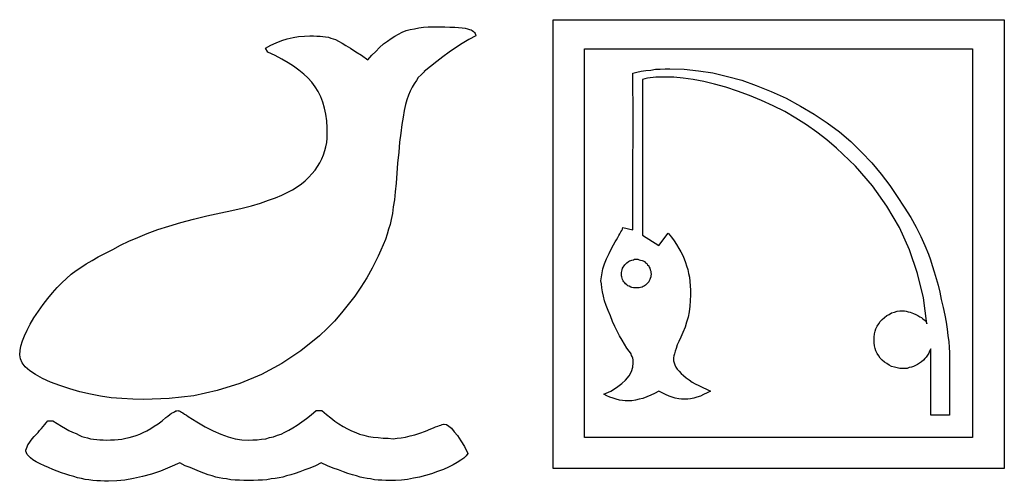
# Model space of a CAD drawing. Extents: x 0.2 to 23.8, y -0.5 to 2.
# Tile 7 of 7: x 18.9 to 23.8, y -0.4 to 1.9. Entities that reach past the tile are written whole.
import ezdxf

# ---------------------------------------------------------------- set-up
doc = ezdxf.new("R2010")
doc.units = 0

msp = doc.modelspace()

# ---------------------------------------------------------------- linework, layer by layer
at = {"color": 0}
for p, q in [((21.53711, -0.298828, 0.5), (21.53711, 1.943359, 0.5)), ((21.53711, 1.943359, 0.5), (23.78906, 1.943359, 0.5)), ((23.78906, 1.943359, 0.5), (23.78906, -0.298828, 0.5)), ((20.74609, 1.861328, 0.5), (20.76367, 1.871094, 0.5)), ((20.76367, 1.871094, 0.5), (20.7832, 1.880859, 0.5)), ((20.7832, 1.880859, 0.5), (20.80273, 1.888672, 0.5)), ((20.80273, 1.888672, 0.5), (20.82227, 1.894531, 0.5)), ((20.82227, 1.894531, 0.5), (20.84375, 1.898438, 0.5)), ((20.84375, 1.898438, 0.5), (20.86523, 1.902344, 0.5)), ((20.86523, 1.902344, 0.5), (20.88867, 1.90625, 0.5)), ((20.88867, 1.90625, 0.5), (20.91211, 1.908203, 0.5)), ((20.91211, 1.908203, 0.5), (20.93555, 1.908203, 0.5)), ((20.93555, 1.908203, 0.5), (20.9668, 1.908203, 0.5)), ((20.9668, 1.908203, 0.5), (20.99609, 1.908203, 0.5)), ((20.99609, 1.908203, 0.5), (21.02148, 1.90625, 0.5)), ((21.02148, 1.90625, 0.5), (21.04492, 1.90625, 0.5)), ((21.04492, 1.90625, 0.5), (21.06445, 1.904297, 0.5)), ((21.06445, 1.904297, 0.5), (21.08203, 1.902344, 0.5)), ((21.08203, 1.902344, 0.5), (21.09766, 1.900391, 0.5)), ((21.09766, 1.900391, 0.5), (21.10938, 1.898438, 0.5)), ((21.10938, 1.898438, 0.5), (21.11914, 1.894531, 0.5)), ((21.11914, 1.894531, 0.5), (21.12695, 1.892578, 0.5)), ((21.12695, 1.892578, 0.5), (21.13281, 1.888672, 0.5)), ((21.13281, 1.888672, 0.5), (21.13867, 1.884766, 0.5)), ((21.13867, 1.884766, 0.5), (21.14453, 1.878906, 0.5)), ((21.14453, 1.878906, 0.5), (21.14648, 1.875, 0.5)), ((21.14648, 1.875, 0.5), (21.14844, 1.869141, 0.5)), ((21.14844, 1.869141, 0.5), (21.15039, 1.863281, 0.5)), ((20.12695, 1.816406, 0.5), (20.1543, 1.828125, 0.5)), ((20.1543, 1.828125, 0.5), (20.18164, 1.839844, 0.5)), ((20.18164, 1.839844, 0.5), (20.20898, 1.847656, 0.5)), ((20.20898, 1.847656, 0.5), (20.23828, 1.853516, 0.5)), ((20.23828, 1.853516, 0.5), (20.26563, 1.859375, 0.5)), ((20.26563, 1.859375, 0.5), (20.29492, 1.861328, 0.5)), ((20.29492, 1.861328, 0.5), (20.32227, 1.863281, 0.5)), ((20.32227, 1.863281, 0.5), (20.33984, 1.863281, 0.5)), ((20.33984, 1.863281, 0.5), (20.35742, 1.861328, 0.5)), ((20.35742, 1.861328, 0.5), (20.37305, 1.861328, 0.5)), ((20.37305, 1.861328, 0.5), (20.38672, 1.859375, 0.5)), ((20.38672, 1.859375, 0.5), (20.40039, 1.857422, 0.5)), ((20.40039, 1.857422, 0.5), (20.41406, 1.855469, 0.5)), ((20.41406, 1.855469, 0.5), (20.42578, 1.851563, 0.5)), ((20.42578, 1.851563, 0.5), (20.4375, 1.847656, 0.5)), ((20.4375, 1.847656, 0.5), (20.44922, 1.84375, 0.5)), ((20.44922, 1.84375, 0.5), (20.46484, 1.835938, 0.5)), ((20.46484, 1.835938, 0.5), (20.48242, 1.826172, 0.5)), ((20.48242, 1.826172, 0.5), (20.50195, 1.814453, 0.5)), ((20.66992, 1.804688, 0.5), (20.68945, 1.822266, 0.5)), ((20.68945, 1.822266, 0.5), (20.70898, 1.835938, 0.5)), ((20.70898, 1.835938, 0.5), (20.72852, 1.849609, 0.5)), ((20.72852, 1.849609, 0.5), (20.74609, 1.861328, 0.5)), ((21.08203, 1.824219, 0.5), (21.04883, 1.802734, 0.5)), ((21.11523, 1.84375, 0.5), (21.08203, 1.824219, 0.5)), ((21.15039, 1.863281, 0.5), (21.11523, 1.84375, 0.5)), ((20.09961, 1.800781, 0.5), (20.12695, 1.816406, 0.5)), ((20.11133, 1.78125, 0.5), (20.09961, 1.800781, 0.5)), ((20.14844, 1.763672, 0.5), (20.11133, 1.78125, 0.5)), ((20.50195, 1.814453, 0.5), (20.52539, 1.800781, 0.5)), ((20.52539, 1.800781, 0.5), (20.55078, 1.783203, 0.5)), ((20.55078, 1.783203, 0.5), (20.58008, 1.765625, 0.5)), ((20.63086, 1.765625, 0.5), (20.65039, 1.785156, 0.5)), ((20.65039, 1.785156, 0.5), (20.66992, 1.804688, 0.5)), ((21.01758, 1.78125, 0.5), (20.98633, 1.757813, 0.5)), ((21.04883, 1.802734, 0.5), (21.01758, 1.78125, 0.5)), ((21.69336, -0.144531, 0.5), (21.69336, 1.796875, 0.5)), ((21.69336, 1.796875, 0.5), (23.63086, 1.796875, 0.5)), ((23.63086, 1.796875, 0.5), (23.63086, -0.144531, 0.5)), ((20.18164, 1.746094, 0.5), (20.14844, 1.763672, 0.5)), ((20.21289, 1.728516, 0.5), (20.18164, 1.746094, 0.5)), ((20.24023, 1.710938, 0.5), (20.21289, 1.728516, 0.5)), ((20.58008, 1.765625, 0.5), (20.61133, 1.742188, 0.5)), ((20.61133, 1.742188, 0.5), (20.63086, 1.765625, 0.5)), ((20.95508, 1.734375, 0.5), (20.92383, 1.708984, 0.5)), ((20.98633, 1.757813, 0.5), (20.95508, 1.734375, 0.5)), ((20.26758, 1.691406, 0.5), (20.24023, 1.710938, 0.5)), ((20.29102, 1.671875, 0.5), (20.26758, 1.691406, 0.5)), ((20.3125, 1.652344, 0.5), (20.29102, 1.671875, 0.5)), ((20.88867, 1.679688, 0.5), (20.87695, 1.667969, 0.5)), ((20.89063, 1.681641, 0.5), (20.88867, 1.679688, 0.5)), ((20.89063, 1.681641, 0.5), (20.89063, 1.681641, 0.5)), ((20.89063, 1.681641, 0.5), (20.89063, 1.681641, 0.5)), ((20.89258, 1.681641, 0.5), (20.89063, 1.681641, 0.5)), ((20.92383, 1.708984, 0.5), (20.89258, 1.683594, 0.5)), ((20.89258, 1.683594, 0.5), (20.89258, 1.683594, 0.5)), ((20.89258, 1.683594, 0.5), (20.89258, 1.681641, 0.5)), ((21.93359, 1.675781, 0.5), (21.95508, 1.681641, 0.5)), ((21.93359, 1.667969, 0.5), (21.93359, 1.675781, 0.5)), ((21.95508, 1.681641, 0.5), (21.97656, 1.685547, 0.5)), ((21.97656, 1.685547, 0.5), (22, 1.689453, 0.5)), ((22, 1.689453, 0.5), (22.02344, 1.691406, 0.5)), ((22.02344, 1.691406, 0.5), (22.04688, 1.695313, 0.5)), ((22.04688, 1.695313, 0.5), (22.07031, 1.695313, 0.5)), ((22.07031, 1.695313, 0.5), (22.0957, 1.697266, 0.5)), ((22.0957, 1.697266, 0.5), (22.11914, 1.697266, 0.5)), ((22.11914, 1.697266, 0.5), (22.19141, 1.695313, 0.5)), ((22.19141, 1.695313, 0.5), (22.26172, 1.6875, 0.5)), ((22.26172, 1.6875, 0.5), (22.33398, 1.677734, 0.5)), ((22.33398, 1.677734, 0.5), (22.40625, 1.660156, 0.5)), ((20.33203, 1.630859, 0.5), (20.3125, 1.652344, 0.5)), ((20.34766, 1.607422, 0.5), (20.33203, 1.630859, 0.5)), ((20.8418, 1.623047, 0.5), (20.83203, 1.605469, 0.5)), ((20.85352, 1.638672, 0.5), (20.8418, 1.623047, 0.5)), ((20.86328, 1.654297, 0.5), (20.85352, 1.638672, 0.5)), ((20.87695, 1.667969, 0.5), (20.86328, 1.654297, 0.5)), ((21.93359, 1.654297, 0.5), (21.93359, 1.667969, 0.5)), ((21.93359, 1.634766, 0.5), (21.93359, 1.654297, 0.5)), ((21.93359, 1.609375, 0.5), (21.93359, 1.634766, 0.5)), ((21.99414, 1.648438, 0.5), (21.98242, 1.644531, 0.5)), ((21.98242, 1.644531, 0.5), (21.98242, 0.867188, 0.5)), ((22.00781, 1.650391, 0.5), (21.99414, 1.648438, 0.5)), ((22.02148, 1.652344, 0.5), (22.00781, 1.650391, 0.5)), ((22.03516, 1.654297, 0.5), (22.02148, 1.652344, 0.5)), ((22.04883, 1.65625, 0.5), (22.03516, 1.654297, 0.5)), ((22.0625, 1.65625, 0.5), (22.04883, 1.65625, 0.5)), ((22.07813, 1.65625, 0.5), (22.0625, 1.65625, 0.5)), ((22.0918, 1.65625, 0.5), (22.07813, 1.65625, 0.5)), ((22.13867, 1.65625, 0.5), (22.0918, 1.65625, 0.5)), ((22.18555, 1.650391, 0.5), (22.13867, 1.65625, 0.5)), ((22.23633, 1.644531, 0.5), (22.18555, 1.650391, 0.5)), ((22.28906, 1.634766, 0.5), (22.23633, 1.644531, 0.5)), ((22.3418, 1.621094, 0.5), (22.28906, 1.634766, 0.5)), ((22.40625, 1.660156, 0.5), (22.47852, 1.640625, 0.5)), ((22.47852, 1.640625, 0.5), (22.55078, 1.615234, 0.5)), ((20.36328, 1.583984, 0.5), (20.34766, 1.607422, 0.5)), ((20.37695, 1.558594, 0.5), (20.36328, 1.583984, 0.5)), ((20.82227, 1.585938, 0.5), (20.81445, 1.566406, 0.5)), ((20.83203, 1.605469, 0.5), (20.82227, 1.585938, 0.5)), ((21.93359, 1.580078, 0.5), (21.93359, 1.609375, 0.5)), ((21.93555, 1.542969, 0.5), (21.93359, 1.580078, 0.5)), ((22.39844, 1.605469, 0.5), (22.3418, 1.621094, 0.5)), ((22.45703, 1.585938, 0.5), (22.39844, 1.605469, 0.5)), ((22.51758, 1.564453, 0.5), (22.45703, 1.585938, 0.5)), ((22.55078, 1.615234, 0.5), (22.625, 1.583984, 0.5)), ((22.625, 1.583984, 0.5), (22.69922, 1.550781, 0.5)), ((20.38672, 1.53125, 0.5), (20.37695, 1.558594, 0.5)), ((20.39453, 1.501953, 0.5), (20.38672, 1.53125, 0.5)), ((20.80664, 1.542969, 0.5), (20.79883, 1.519531, 0.5)), ((20.81445, 1.566406, 0.5), (20.80664, 1.542969, 0.5)), ((21.93555, 1.5, 0.5), (21.93555, 1.542969, 0.5)), ((22.57617, 1.539063, 0.5), (22.51758, 1.564453, 0.5)), ((22.63477, 1.513672, 0.5), (22.57617, 1.539063, 0.5)), ((22.69922, 1.550781, 0.5), (22.77148, 1.511719, 0.5)), ((20.40234, 1.470703, 0.5), (20.39453, 1.501953, 0.5)), ((20.79297, 1.490234, 0.5), (20.78711, 1.457031, 0.5)), ((20.79883, 1.519531, 0.5), (20.79297, 1.490234, 0.5)), ((21.93555, 1.453125, 0.5), (21.93555, 1.5, 0.5)), ((22.69336, 1.484375, 0.5), (22.63477, 1.513672, 0.5)), ((22.74805, 1.451172, 0.5), (22.69336, 1.484375, 0.5)), ((22.77148, 1.511719, 0.5), (22.83984, 1.470703, 0.5)), ((20.40625, 1.4375, 0.5), (20.40234, 1.470703, 0.5)), ((20.4082, 1.402344, 0.5), (20.40625, 1.4375, 0.5)), ((20.78711, 1.457031, 0.5), (20.78125, 1.419922, 0.5)), ((21.93555, 1.392578, 0.5), (21.93555, 1.453125, 0.5)), ((22.80078, 1.417969, 0.5), (22.74805, 1.451172, 0.5)), ((22.83984, 1.470703, 0.5), (22.9043, 1.427734, 0.5)), ((22.9043, 1.427734, 0.5), (22.9668, 1.382813, 0.5)), ((20.4082, 1.398438, 0.5), (20.4082, 1.402344, 0.5)), ((20.4082, 1.394531, 0.5), (20.4082, 1.398438, 0.5)), ((20.4082, 1.390625, 0.5), (20.4082, 1.394531, 0.5)), ((20.4082, 1.388672, 0.5), (20.4082, 1.390625, 0.5)), ((20.4082, 1.384766, 0.5), (20.4082, 1.388672, 0.5)), ((20.4082, 1.380859, 0.5), (20.4082, 1.384766, 0.5)), ((20.4082, 1.378906, 0.5), (20.4082, 1.380859, 0.5)), ((20.4082, 1.375, 0.5), (20.4082, 1.378906, 0.5)), ((20.77539, 1.376953, 0.5), (20.76953, 1.332031, 0.5)), ((20.78125, 1.419922, 0.5), (20.77539, 1.376953, 0.5)), ((21.93555, 1.330078, 0.5), (21.93555, 1.392578, 0.5)), ((22.85352, 1.380859, 0.5), (22.80078, 1.417969, 0.5)), ((22.90234, 1.34375, 0.5), (22.85352, 1.380859, 0.5)), ((22.9668, 1.382813, 0.5), (23.02344, 1.333984, 0.5)), ((20.40234, 1.308594, 0.5), (20.40625, 1.330078, 0.5)), ((20.40625, 1.330078, 0.5), (20.4082, 1.351563, 0.5)), ((20.4082, 1.351563, 0.5), (20.4082, 1.375, 0.5)), ((20.76953, 1.332031, 0.5), (20.76563, 1.28125, 0.5)), ((21.93359, 1.265625, 0.5), (21.93555, 1.330078, 0.5)), ((22.95117, 1.300781, 0.5), (22.90234, 1.34375, 0.5)), ((23.02344, 1.333984, 0.5), (23.07617, 1.28125, 0.5)), ((20.39063, 1.267578, 0.5), (20.39648, 1.289063, 0.5)), ((20.39648, 1.289063, 0.5), (20.40234, 1.308594, 0.5)), ((20.76563, 1.28125, 0.5), (20.75977, 1.226563, 0.5)), ((23.04688, 1.210938, 0.5), (22.95117, 1.300781, 0.5)), ((23.07617, 1.28125, 0.5), (23.12695, 1.228516, 0.5)), ((20.37109, 1.228516, 0.5), (20.38086, 1.248047, 0.5)), ((20.38086, 1.248047, 0.5), (20.39063, 1.267578, 0.5)), ((21.93359, 1.197266, 0.5), (21.93359, 1.265625, 0.5)), ((20.33203, 1.173828, 0.5), (20.34766, 1.191406, 0.5)), ((20.34766, 1.191406, 0.5), (20.35938, 1.208984, 0.5)), ((20.35938, 1.208984, 0.5), (20.37109, 1.228516, 0.5)), ((20.75977, 1.226563, 0.5), (20.75586, 1.175781, 0.5)), ((21.93359, 1.125, 0.5), (21.93359, 1.197266, 0.5)), ((23.13086, 1.113281, 0.5), (23.04688, 1.210938, 0.5)), ((23.12695, 1.228516, 0.5), (23.17383, 1.171875, 0.5)), ((20.2793, 1.123047, 0.5), (20.29883, 1.138672, 0.5)), ((20.29883, 1.138672, 0.5), (20.31641, 1.15625, 0.5)), ((20.31641, 1.15625, 0.5), (20.33203, 1.173828, 0.5)), ((20.75586, 1.175781, 0.5), (20.75195, 1.126953, 0.5)), ((23.17383, 1.171875, 0.5), (23.2168, 1.115234, 0.5)), ((20.20898, 1.080078, 0.5), (20.23438, 1.09375, 0.5)), ((20.23438, 1.09375, 0.5), (20.25781, 1.107422, 0.5)), ((20.25781, 1.107422, 0.5), (20.2793, 1.123047, 0.5)), ((20.74805, 1.083984, 0.5), (20.74414, 1.042969, 0.5)), ((20.75195, 1.126953, 0.5), (20.74805, 1.083984, 0.5)), ((21.93359, 1.050781, 0.5), (21.93359, 1.125, 0.5)), ((23.20313, 1.011719, 0.5), (23.13086, 1.113281, 0.5)), ((23.2168, 1.115234, 0.5), (23.25391, 1.060547, 0.5)), ((20.07617, 1.027344, 0.5), (20.11523, 1.041016, 0.5)), ((20.11523, 1.041016, 0.5), (20.15039, 1.052734, 0.5)), ((20.15039, 1.052734, 0.5), (20.18164, 1.066406, 0.5)), ((20.18164, 1.066406, 0.5), (20.20898, 1.080078, 0.5)), ((20.74414, 1.042969, 0.5), (20.73828, 1.007813, 0.5)), ((21.93359, 0.972656, 0.5), (21.93359, 1.050781, 0.5)), ((23.25391, 1.060547, 0.5), (23.28906, 1.005859, 0.5)), ((19.87695, 0.978516, 0.5), (19.93164, 0.990234, 0.5)), ((19.93164, 0.990234, 0.5), (19.98438, 1.001953, 0.5)), ((19.98438, 1.001953, 0.5), (20.03125, 1.013672, 0.5)), ((20.03125, 1.013672, 0.5), (20.07617, 1.027344, 0.5)), ((20.73828, 1.007813, 0.5), (20.73438, 0.974609, 0.5)), ((23.26563, 0.904297, 0.5), (23.20313, 1.011719, 0.5)), ((23.28906, 1.005859, 0.5), (23.32227, 0.955078, 0.5)), ((19.67773, 0.929688, 0.5), (19.74023, 0.947266, 0.5)), ((19.74023, 0.947266, 0.5), (19.80664, 0.962891, 0.5)), ((19.80664, 0.962891, 0.5), (19.87695, 0.978516, 0.5)), ((20.72852, 0.945313, 0.5), (20.72266, 0.919922, 0.5)), ((20.73438, 0.974609, 0.5), (20.72852, 0.945313, 0.5)), ((21.93359, 0.892578, 0.5), (21.93359, 0.972656, 0.5)), ((23.32227, 0.955078, 0.5), (23.34961, 0.90625, 0.5)), ((19.50977, 0.875, 0.5), (19.5625, 0.894531, 0.5)), ((19.5625, 0.894531, 0.5), (19.61719, 0.912109, 0.5)), ((19.61719, 0.912109, 0.5), (19.67773, 0.929688, 0.5)), ((20.71484, 0.896484, 0.5), (20.70703, 0.871094, 0.5)), ((20.72266, 0.919922, 0.5), (20.71484, 0.896484, 0.5)), ((21.875, 0.882813, 0.5), (21.87891, 0.890625, 0.5)), ((21.87891, 0.890625, 0.5), (21.88281, 0.896484, 0.5)), ((21.88281, 0.896484, 0.5), (21.88477, 0.904297, 0.5)), ((21.88477, 0.904297, 0.5), (21.93359, 0.892578, 0.5)), ((23.31641, 0.792969, 0.5), (23.26563, 0.904297, 0.5)), ((23.34961, 0.90625, 0.5), (23.37305, 0.859375, 0.5)), ((19.37695, 0.816406, 0.5), (19.41797, 0.835938, 0.5)), ((19.41797, 0.835938, 0.5), (19.46289, 0.855469, 0.5)), ((19.46289, 0.855469, 0.5), (19.50977, 0.875, 0.5)), ((20.69922, 0.845703, 0.5), (20.6875, 0.818359, 0.5)), ((20.70703, 0.871094, 0.5), (20.69922, 0.845703, 0.5)), ((21.8457, 0.833984, 0.5), (21.85352, 0.84375, 0.5)), ((21.85352, 0.84375, 0.5), (21.85938, 0.855469, 0.5)), ((21.85938, 0.855469, 0.5), (21.86523, 0.865234, 0.5)), ((21.86523, 0.865234, 0.5), (21.86914, 0.873047, 0.5)), ((21.86914, 0.873047, 0.5), (21.875, 0.882813, 0.5)), ((21.98242, 0.867188, 0.5), (22.06445, 0.814453, 0.5)), ((22.06445, 0.814453, 0.5), (22.11133, 0.876953, 0.5)), ((22.11133, 0.876953, 0.5), (22.12695, 0.857422, 0.5)), ((22.12695, 0.857422, 0.5), (22.14063, 0.837891, 0.5)), ((22.14063, 0.837891, 0.5), (22.15234, 0.820313, 0.5)), ((23.37305, 0.859375, 0.5), (23.39258, 0.814453, 0.5)), ((19.30078, 0.777344, 0.5), (19.33789, 0.794922, 0.5)), ((19.33789, 0.794922, 0.5), (19.37695, 0.816406, 0.5)), ((20.67578, 0.791016, 0.5), (20.66211, 0.761719, 0.5)), ((20.6875, 0.818359, 0.5), (20.67578, 0.791016, 0.5)), ((21.81641, 0.775391, 0.5), (21.83008, 0.802734, 0.5)), ((21.83008, 0.802734, 0.5), (21.8457, 0.833984, 0.5)), ((22.15234, 0.820313, 0.5), (22.16406, 0.800781, 0.5)), ((22.16406, 0.800781, 0.5), (22.17383, 0.783203, 0.5)), ((23.35547, 0.675781, 0.5), (23.31641, 0.792969, 0.5)), ((23.39258, 0.814453, 0.5), (23.41016, 0.771484, 0.5)), ((19.20508, 0.722656, 0.5), (19.23438, 0.740234, 0.5)), ((19.23438, 0.740234, 0.5), (19.26563, 0.757813, 0.5)), ((19.26563, 0.757813, 0.5), (19.30078, 0.777344, 0.5)), ((20.66211, 0.761719, 0.5), (20.64844, 0.732422, 0.5)), ((21.79297, 0.722656, 0.5), (21.80273, 0.748047, 0.5)), ((21.80273, 0.748047, 0.5), (21.81641, 0.775391, 0.5)), ((21.91211, 0.734375, 0.5), (21.91797, 0.738281, 0.5)), ((21.91797, 0.738281, 0.5), (21.92383, 0.740234, 0.5)), ((21.92383, 0.740234, 0.5), (21.92969, 0.742188, 0.5)), ((21.92969, 0.742188, 0.5), (21.9375, 0.744141, 0.5)), ((21.9375, 0.744141, 0.5), (21.94336, 0.746094, 0.5)), ((21.94336, 0.746094, 0.5), (21.95117, 0.746094, 0.5)), ((21.95117, 0.746094, 0.5), (21.95898, 0.746094, 0.5)), ((21.95898, 0.746094, 0.5), (21.9668, 0.744141, 0.5)), ((21.9668, 0.744141, 0.5), (21.97266, 0.742188, 0.5)), ((21.97266, 0.742188, 0.5), (21.98047, 0.740234, 0.5)), ((21.98047, 0.740234, 0.5), (21.98633, 0.738281, 0.5)), ((21.98633, 0.738281, 0.5), (21.99219, 0.734375, 0.5)), ((22.17383, 0.783203, 0.5), (22.18359, 0.765625, 0.5)), ((22.18359, 0.765625, 0.5), (22.19141, 0.748047, 0.5)), ((22.19141, 0.748047, 0.5), (22.19727, 0.730469, 0.5)), ((23.41016, 0.771484, 0.5), (23.41992, 0.744141, 0.5)), ((23.41992, 0.744141, 0.5), (23.42969, 0.714844, 0.5)), ((19.13086, 0.671875, 0.5), (19.1543, 0.689453, 0.5)), ((19.1543, 0.689453, 0.5), (19.17773, 0.705078, 0.5)), ((19.17773, 0.705078, 0.5), (19.20508, 0.722656, 0.5)), ((20.63281, 0.701172, 0.5), (20.60547, 0.654297, 0.5)), ((20.64844, 0.732422, 0.5), (20.63281, 0.701172, 0.5)), ((21.78125, 0.677734, 0.5), (21.78516, 0.699219, 0.5)), ((21.78516, 0.699219, 0.5), (21.79297, 0.722656, 0.5)), ((21.87891, 0.6875, 0.5), (21.88086, 0.693359, 0.5)), ((21.88086, 0.693359, 0.5), (21.88281, 0.701172, 0.5)), ((21.88281, 0.701172, 0.5), (21.88672, 0.707031, 0.5)), ((21.88672, 0.707031, 0.5), (21.89063, 0.712891, 0.5)), ((21.89063, 0.712891, 0.5), (21.89453, 0.71875, 0.5)), ((21.89453, 0.71875, 0.5), (21.90039, 0.724609, 0.5)), ((21.90039, 0.724609, 0.5), (21.9043, 0.728516, 0.5)), ((21.9043, 0.728516, 0.5), (21.91211, 0.734375, 0.5)), ((21.99219, 0.734375, 0.5), (21.99805, 0.728516, 0.5)), ((21.99805, 0.728516, 0.5), (22.00391, 0.724609, 0.5)), ((22.00391, 0.724609, 0.5), (22.00781, 0.71875, 0.5)), ((22.00781, 0.71875, 0.5), (22.01367, 0.712891, 0.5)), ((22.01367, 0.712891, 0.5), (22.01563, 0.707031, 0.5)), ((22.01563, 0.707031, 0.5), (22.01953, 0.701172, 0.5)), ((22.01953, 0.701172, 0.5), (22.02148, 0.693359, 0.5)), ((22.02148, 0.693359, 0.5), (22.02344, 0.6875, 0.5)), ((22.19727, 0.730469, 0.5), (22.20313, 0.712891, 0.5)), ((22.20313, 0.712891, 0.5), (22.20898, 0.695313, 0.5)), ((22.20898, 0.695313, 0.5), (22.21289, 0.675781, 0.5)), ((23.42969, 0.714844, 0.5), (23.43945, 0.683594, 0.5)), ((19.08398, 0.628906, 0.5), (19.10742, 0.650391, 0.5)), ((19.10742, 0.650391, 0.5), (19.13086, 0.671875, 0.5)), ((20.60547, 0.654297, 0.5), (20.57617, 0.607422, 0.5)), ((21.77539, 0.638672, 0.5), (21.77734, 0.658203, 0.5)), ((21.77734, 0.658203, 0.5), (21.78125, 0.677734, 0.5)), ((21.87695, 0.679688, 0.5), (21.87891, 0.6875, 0.5)), ((21.87695, 0.671875, 0.5), (21.87695, 0.679688, 0.5)), ((21.87695, 0.664063, 0.5), (21.87695, 0.671875, 0.5)), ((21.87891, 0.658203, 0.5), (21.87695, 0.664063, 0.5)), ((21.88086, 0.652344, 0.5), (21.87891, 0.658203, 0.5)), ((21.88281, 0.644531, 0.5), (21.88086, 0.652344, 0.5)), ((21.88672, 0.638672, 0.5), (21.88281, 0.644531, 0.5)), ((22.01953, 0.644531, 0.5), (22.01563, 0.638672, 0.5)), ((22.02148, 0.650391, 0.5), (22.01953, 0.644531, 0.5)), ((22.02344, 0.658203, 0.5), (22.02148, 0.650391, 0.5)), ((22.02344, 0.6875, 0.5), (22.02344, 0.679688, 0.5)), ((22.02344, 0.679688, 0.5), (22.02539, 0.671875, 0.5)), ((22.02539, 0.671875, 0.5), (22.02344, 0.664063, 0.5)), ((22.02344, 0.664063, 0.5), (22.02344, 0.658203, 0.5)), ((22.21289, 0.675781, 0.5), (22.2168, 0.65625, 0.5)), ((22.2168, 0.65625, 0.5), (22.21875, 0.634766, 0.5)), ((23.38477, 0.552734, 0.5), (23.35547, 0.675781, 0.5)), ((23.43945, 0.683594, 0.5), (23.44922, 0.650391, 0.5)), ((23.44922, 0.650391, 0.5), (23.45898, 0.617188, 0.5)), ((19.03711, 0.578125, 0.5), (19.06055, 0.605469, 0.5)), ((19.06055, 0.605469, 0.5), (19.08398, 0.628906, 0.5)), ((20.57617, 0.607422, 0.5), (20.54688, 0.5625, 0.5)), ((21.77734, 0.623047, 0.5), (21.77539, 0.638672, 0.5)), ((21.7793, 0.603516, 0.5), (21.77734, 0.623047, 0.5)), ((21.7832, 0.583984, 0.5), (21.7793, 0.603516, 0.5)), ((21.88867, 0.632813, 0.5), (21.88672, 0.638672, 0.5)), ((21.89453, 0.628906, 0.5), (21.88867, 0.632813, 0.5)), ((21.89844, 0.623047, 0.5), (21.89453, 0.628906, 0.5)), ((21.9043, 0.619141, 0.5), (21.89844, 0.623047, 0.5)), ((21.91016, 0.613281, 0.5), (21.9043, 0.619141, 0.5)), ((21.91602, 0.611328, 0.5), (21.91016, 0.613281, 0.5)), ((21.92383, 0.607422, 0.5), (21.91602, 0.611328, 0.5)), ((21.92969, 0.605469, 0.5), (21.92383, 0.607422, 0.5)), ((21.9375, 0.603516, 0.5), (21.92969, 0.605469, 0.5)), ((21.94336, 0.603516, 0.5), (21.9375, 0.603516, 0.5)), ((21.95117, 0.603516, 0.5), (21.94336, 0.603516, 0.5)), ((21.95898, 0.603516, 0.5), (21.95117, 0.603516, 0.5)), ((21.9668, 0.603516, 0.5), (21.95898, 0.603516, 0.5)), ((21.97266, 0.605469, 0.5), (21.9668, 0.603516, 0.5)), ((21.98047, 0.607422, 0.5), (21.97266, 0.605469, 0.5)), ((21.98633, 0.609375, 0.5), (21.98047, 0.607422, 0.5)), ((21.99219, 0.613281, 0.5), (21.98633, 0.609375, 0.5)), ((21.99805, 0.617188, 0.5), (21.99219, 0.613281, 0.5)), ((22.00391, 0.623047, 0.5), (21.99805, 0.617188, 0.5)), ((22.00781, 0.626953, 0.5), (22.00391, 0.623047, 0.5)), ((22.01367, 0.632813, 0.5), (22.00781, 0.626953, 0.5)), ((22.01563, 0.638672, 0.5), (22.01367, 0.632813, 0.5)), ((22.21875, 0.634766, 0.5), (22.2207, 0.613281, 0.5)), ((22.2207, 0.613281, 0.5), (22.22266, 0.591797, 0.5)), ((22.22266, 0.591797, 0.5), (22.22266, 0.568359, 0.5)), ((23.45898, 0.617188, 0.5), (23.4668, 0.582031, 0.5)), ((18.99023, 0.519531, 0.5), (19.01367, 0.550781, 0.5)), ((19.01367, 0.550781, 0.5), (19.03711, 0.578125, 0.5)), ((20.54688, 0.5625, 0.5), (20.51367, 0.519531, 0.5)), ((21.78711, 0.5625, 0.5), (21.7832, 0.583984, 0.5)), ((21.79297, 0.539063, 0.5), (21.78711, 0.5625, 0.5)), ((22.22266, 0.568359, 0.5), (22.2207, 0.539063, 0.5)), ((23.40234, 0.423828, 0.5), (23.38477, 0.552734, 0.5)), ((23.4668, 0.582031, 0.5), (23.47461, 0.544922, 0.5)), ((23.47461, 0.544922, 0.5), (23.48438, 0.505859, 0.5)), ((18.9668, 0.486328, 0.5), (18.99023, 0.519531, 0.5)), ((20.51367, 0.519531, 0.5), (20.48047, 0.478516, 0.5)), ((21.80078, 0.515625, 0.5), (21.79297, 0.539063, 0.5)), ((21.81055, 0.490234, 0.5), (21.80078, 0.515625, 0.5)), ((22.21875, 0.511719, 0.5), (22.21484, 0.484375, 0.5)), ((22.2207, 0.539063, 0.5), (22.21875, 0.511719, 0.5)), ((23.48438, 0.505859, 0.5), (23.49219, 0.466797, 0.5)), ((18.92578, 0.421875, 0.5), (18.94336, 0.453125, 0.5)), ((18.94336, 0.453125, 0.5), (18.9668, 0.486328, 0.5)), ((20.48047, 0.478516, 0.5), (20.44531, 0.4375, 0.5)), ((21.82227, 0.462891, 0.5), (21.81055, 0.490234, 0.5)), ((21.83203, 0.435547, 0.5), (21.82227, 0.462891, 0.5)), ((22.21094, 0.457031, 0.5), (22.20313, 0.431641, 0.5)), ((22.21484, 0.484375, 0.5), (22.21094, 0.457031, 0.5)), ((23.16992, 0.435547, 0.5), (23.17969, 0.445313, 0.5)), ((23.17969, 0.445313, 0.5), (23.19141, 0.455078, 0.5)), ((23.19141, 0.455078, 0.5), (23.20313, 0.464844, 0.5)), ((23.20313, 0.464844, 0.5), (23.21484, 0.470703, 0.5)), ((23.21484, 0.470703, 0.5), (23.22656, 0.478516, 0.5)), ((23.22656, 0.478516, 0.5), (23.24023, 0.482422, 0.5)), ((23.24023, 0.482422, 0.5), (23.25391, 0.486328, 0.5)), ((23.25391, 0.486328, 0.5), (23.26758, 0.488281, 0.5)), ((23.26758, 0.488281, 0.5), (23.28125, 0.488281, 0.5)), ((23.28125, 0.488281, 0.5), (23.29102, 0.488281, 0.5)), ((23.29102, 0.488281, 0.5), (23.29883, 0.486328, 0.5)), ((23.29883, 0.486328, 0.5), (23.30859, 0.484375, 0.5)), ((23.30859, 0.484375, 0.5), (23.31836, 0.482422, 0.5)), ((23.31836, 0.482422, 0.5), (23.32813, 0.478516, 0.5)), ((23.32813, 0.478516, 0.5), (23.33594, 0.474609, 0.5)), ((23.33594, 0.474609, 0.5), (23.34766, 0.470703, 0.5)), ((23.34766, 0.470703, 0.5), (23.35742, 0.464844, 0.5)), ((23.35742, 0.464844, 0.5), (23.36719, 0.458984, 0.5)), ((23.36719, 0.458984, 0.5), (23.375, 0.455078, 0.5)), ((23.375, 0.455078, 0.5), (23.38281, 0.449219, 0.5)), ((23.38281, 0.449219, 0.5), (23.38867, 0.443359, 0.5)), ((23.38867, 0.443359, 0.5), (23.39453, 0.439453, 0.5)), ((23.49219, 0.466797, 0.5), (23.49805, 0.431641, 0.5)), ((18.91016, 0.392578, 0.5), (18.92578, 0.421875, 0.5)), ((20.4082, 0.400391, 0.5), (20.36914, 0.363281, 0.5)), ((20.44531, 0.4375, 0.5), (20.4082, 0.400391, 0.5)), ((21.84375, 0.410156, 0.5), (21.83203, 0.435547, 0.5)), ((21.85547, 0.386719, 0.5), (21.84375, 0.410156, 0.5)), ((22.19531, 0.40625, 0.5), (22.18359, 0.380859, 0.5)), ((22.20313, 0.431641, 0.5), (22.19531, 0.40625, 0.5)), ((23.14453, 0.386719, 0.5), (23.14844, 0.398438, 0.5)), ((23.14844, 0.398438, 0.5), (23.1543, 0.412109, 0.5)), ((23.1543, 0.412109, 0.5), (23.16211, 0.423828, 0.5)), ((23.16211, 0.423828, 0.5), (23.16992, 0.435547, 0.5)), ((23.39453, 0.439453, 0.5), (23.39844, 0.433594, 0.5)), ((23.39844, 0.433594, 0.5), (23.40039, 0.429688, 0.5)), ((23.40039, 0.429688, 0.5), (23.40234, 0.423828, 0.5)), ((23.49805, 0.431641, 0.5), (23.50391, 0.396484, 0.5)), ((23.50391, 0.396484, 0.5), (23.50781, 0.365234, 0.5)), ((18.88672, 0.337891, 0.5), (18.89648, 0.363281, 0.5)), ((18.89648, 0.363281, 0.5), (18.91016, 0.392578, 0.5)), ((20.36914, 0.363281, 0.5), (20.27734, 0.289063, 0.5)), ((21.86719, 0.363281, 0.5), (21.85547, 0.386719, 0.5)), ((21.88086, 0.341797, 0.5), (21.86719, 0.363281, 0.5)), ((22.17383, 0.357422, 0.5), (22.16406, 0.335938, 0.5)), ((22.18359, 0.380859, 0.5), (22.17383, 0.357422, 0.5)), ((23.13867, 0.357422, 0.5), (23.14063, 0.373047, 0.5)), ((23.13867, 0.34375, 0.5), (23.13867, 0.357422, 0.5)), ((23.14063, 0.373047, 0.5), (23.14453, 0.386719, 0.5)), ((23.50781, 0.365234, 0.5), (23.51172, 0.333984, 0.5)), ((18.875, 0.291016, 0.5), (18.87891, 0.3125, 0.5)), ((18.87891, 0.3125, 0.5), (18.88672, 0.337891, 0.5)), ((21.89258, 0.322266, 0.5), (21.88086, 0.341797, 0.5)), ((21.9043, 0.302734, 0.5), (21.89258, 0.322266, 0.5)), ((21.91602, 0.287109, 0.5), (21.9043, 0.302734, 0.5)), ((22.15039, 0.300781, 0.5), (22.14648, 0.287109, 0.5)), ((22.15625, 0.318359, 0.5), (22.15039, 0.300781, 0.5)), ((22.16406, 0.335938, 0.5), (22.15625, 0.318359, 0.5)), ((23.13867, 0.328125, 0.5), (23.13867, 0.34375, 0.5)), ((23.14063, 0.314453, 0.5), (23.13867, 0.328125, 0.5)), ((23.14453, 0.300781, 0.5), (23.14063, 0.314453, 0.5)), ((23.14844, 0.289063, 0.5), (23.14453, 0.300781, 0.5)), ((23.42188, 0.298828, 0.5), (23.41602, 0.287109, 0.5)), ((23.42188, -0.033203, 0.5), (23.42188, 0.298828, 0.5)), ((23.51172, 0.333984, 0.5), (23.51367, 0.306641, 0.5)), ((23.51367, 0.306641, 0.5), (23.51563, 0.279297, 0.5)), ((18.87305, 0.269531, 0.5), (18.875, 0.291016, 0.5)), ((18.87695, 0.248047, 0.5), (18.87305, 0.269531, 0.5)), ((18.88477, 0.228516, 0.5), (18.87695, 0.248047, 0.5)), ((20.27734, 0.289063, 0.5), (20.18164, 0.224609, 0.5)), ((21.92188, 0.279297, 0.5), (21.91602, 0.287109, 0.5)), ((21.92578, 0.273438, 0.5), (21.92188, 0.279297, 0.5)), ((21.92773, 0.265625, 0.5), (21.92578, 0.273438, 0.5)), ((21.93164, 0.259766, 0.5), (21.92773, 0.265625, 0.5)), ((21.93359, 0.251953, 0.5), (21.93164, 0.259766, 0.5)), ((21.93555, 0.244141, 0.5), (21.93359, 0.251953, 0.5)), ((22.13867, 0.263672, 0.5), (22.13672, 0.253906, 0.5)), ((22.13672, 0.253906, 0.5), (22.13672, 0.248047, 0.5)), ((22.13672, 0.248047, 0.5), (22.13672, 0.238281, 0.5)), ((22.14258, 0.273438, 0.5), (22.13867, 0.263672, 0.5)), ((22.14648, 0.287109, 0.5), (22.14258, 0.273438, 0.5)), ((23.1543, 0.275391, 0.5), (23.14844, 0.289063, 0.5)), ((23.16211, 0.263672, 0.5), (23.1543, 0.275391, 0.5)), ((23.16992, 0.251953, 0.5), (23.16211, 0.263672, 0.5)), ((23.17969, 0.242188, 0.5), (23.16992, 0.251953, 0.5)), ((23.39258, 0.25, 0.5), (23.38477, 0.242188, 0.5)), ((23.39844, 0.257813, 0.5), (23.39258, 0.25, 0.5)), ((23.40625, 0.267578, 0.5), (23.39844, 0.257813, 0.5)), ((23.41211, 0.277344, 0.5), (23.40625, 0.267578, 0.5)), ((23.41602, 0.287109, 0.5), (23.41211, 0.277344, 0.5)), ((23.51563, 0.279297, 0.5), (23.51563, 0.255859, 0.5)), ((23.51563, 0.255859, 0.5), (23.51563, -0.033203, 0.5)), ((18.90039, 0.208984, 0.5), (18.88477, 0.228516, 0.5)), ((18.92383, 0.189453, 0.5), (18.90039, 0.208984, 0.5)), ((20.18164, 0.224609, 0.5), (20.08008, 0.169922, 0.5)), ((21.92773, 0.185547, 0.5), (21.93359, 0.207031, 0.5)), ((21.93359, 0.207031, 0.5), (21.93555, 0.228516, 0.5)), ((21.93555, 0.236328, 0.5), (21.93555, 0.244141, 0.5)), ((21.93555, 0.228516, 0.5), (21.93555, 0.236328, 0.5)), ((22.13672, 0.238281, 0.5), (22.14063, 0.228516, 0.5)), ((22.14063, 0.228516, 0.5), (22.14453, 0.21875, 0.5)), ((22.14453, 0.21875, 0.5), (22.14844, 0.207031, 0.5)), ((22.14844, 0.207031, 0.5), (22.15625, 0.197266, 0.5)), ((22.15625, 0.197266, 0.5), (22.16602, 0.1875, 0.5)), ((23.19141, 0.232422, 0.5), (23.17969, 0.242188, 0.5)), ((23.20313, 0.224609, 0.5), (23.19141, 0.232422, 0.5)), ((23.21484, 0.216797, 0.5), (23.20313, 0.224609, 0.5)), ((23.22656, 0.210938, 0.5), (23.21484, 0.216797, 0.5)), ((23.24023, 0.207031, 0.5), (23.22656, 0.210938, 0.5)), ((23.25391, 0.203125, 0.5), (23.24023, 0.207031, 0.5)), ((23.26758, 0.201172, 0.5), (23.25391, 0.203125, 0.5)), ((23.28125, 0.201172, 0.5), (23.26758, 0.201172, 0.5)), ((23.29297, 0.201172, 0.5), (23.28125, 0.201172, 0.5)), ((23.30469, 0.201172, 0.5), (23.29297, 0.201172, 0.5)), ((23.31445, 0.205078, 0.5), (23.30469, 0.201172, 0.5)), ((23.32617, 0.207031, 0.5), (23.31445, 0.205078, 0.5)), ((23.33594, 0.210938, 0.5), (23.32617, 0.207031, 0.5)), ((23.3457, 0.214844, 0.5), (23.33594, 0.210938, 0.5)), ((23.35547, 0.220703, 0.5), (23.3457, 0.214844, 0.5)), ((23.36523, 0.226563, 0.5), (23.35547, 0.220703, 0.5)), ((23.375, 0.234375, 0.5), (23.36523, 0.226563, 0.5)), ((23.38477, 0.242188, 0.5), (23.375, 0.234375, 0.5)), ((18.95117, 0.169922, 0.5), (18.92383, 0.189453, 0.5)), ((18.98633, 0.150391, 0.5), (18.95117, 0.169922, 0.5)), ((19.02734, 0.132813, 0.5), (18.98633, 0.150391, 0.5)), ((20.08008, 0.169922, 0.5), (19.97266, 0.125, 0.5)), ((21.89844, 0.142578, 0.5), (21.91602, 0.164063, 0.5)), ((21.91602, 0.164063, 0.5), (21.92773, 0.185547, 0.5)), ((22.16602, 0.1875, 0.5), (22.17578, 0.175781, 0.5)), ((22.17578, 0.175781, 0.5), (22.1875, 0.166016, 0.5)), ((22.1875, 0.166016, 0.5), (22.20117, 0.154297, 0.5)), ((22.20117, 0.154297, 0.5), (22.21484, 0.144531, 0.5)), ((19.07422, 0.115234, 0.5), (19.02734, 0.132813, 0.5)), ((19.12305, 0.099609, 0.5), (19.07422, 0.115234, 0.5)), ((19.17383, 0.083984, 0.5), (19.12305, 0.099609, 0.5)), ((19.97266, 0.125, 0.5), (19.85938, 0.089844, 0.5)), ((21.82422, 0.087891, 0.5), (21.85352, 0.105469, 0.5)), ((21.85352, 0.105469, 0.5), (21.87891, 0.125, 0.5)), ((21.87891, 0.125, 0.5), (21.89844, 0.142578, 0.5)), ((22.21484, 0.144531, 0.5), (22.23047, 0.132813, 0.5)), ((22.23047, 0.132813, 0.5), (22.24609, 0.123047, 0.5)), ((22.24609, 0.123047, 0.5), (22.26367, 0.115234, 0.5)), ((22.26367, 0.115234, 0.5), (22.2832, 0.105469, 0.5)), ((22.2832, 0.105469, 0.5), (22.30273, 0.097656, 0.5)), ((19.22656, 0.072266, 0.5), (19.17383, 0.083984, 0.5)), ((19.27734, 0.0625, 0.5), (19.22656, 0.072266, 0.5)), ((19.33008, 0.054688, 0.5), (19.27734, 0.0625, 0.5)), ((19.38281, 0.050781, 0.5), (19.33008, 0.054688, 0.5)), ((19.4375, 0.046875, 0.5), (19.38281, 0.050781, 0.5)), ((19.61914, 0.050781, 0.5), (19.49219, 0.044922, 0.5)), ((19.74219, 0.064453, 0.5), (19.61914, 0.050781, 0.5)), ((19.85938, 0.089844, 0.5), (19.74219, 0.064453, 0.5)), ((21.78906, 0.072266, 0.5), (21.82422, 0.087891, 0.5)), ((21.80469, 0.064453, 0.5), (21.78906, 0.072266, 0.5)), ((21.82031, 0.056641, 0.5), (21.80469, 0.064453, 0.5)), ((21.83594, 0.052734, 0.5), (21.82031, 0.056641, 0.5)), ((21.85156, 0.046875, 0.5), (21.83594, 0.052734, 0.5)), ((21.98438, 0.050781, 0.5), (21.9668, 0.046875, 0.5)), ((22.00391, 0.058594, 0.5), (21.98438, 0.050781, 0.5)), ((22.02344, 0.066406, 0.5), (22.00391, 0.058594, 0.5)), ((22.04297, 0.076172, 0.5), (22.02344, 0.066406, 0.5)), ((22.06445, 0.087891, 0.5), (22.04297, 0.076172, 0.5)), ((22.08008, 0.078125, 0.5), (22.06445, 0.087891, 0.5)), ((22.09766, 0.070313, 0.5), (22.08008, 0.078125, 0.5)), ((22.11523, 0.0625, 0.5), (22.09766, 0.070313, 0.5)), ((22.13086, 0.056641, 0.5), (22.11523, 0.0625, 0.5)), ((22.14648, 0.052734, 0.5), (22.13086, 0.056641, 0.5)), ((22.16406, 0.048828, 0.5), (22.14648, 0.052734, 0.5)), ((22.23828, 0.052734, 0.5), (22.22266, 0.048828, 0.5)), ((22.25391, 0.056641, 0.5), (22.23828, 0.052734, 0.5)), ((22.27148, 0.0625, 0.5), (22.25391, 0.056641, 0.5)), ((22.28711, 0.070313, 0.5), (22.27148, 0.0625, 0.5)), ((22.30469, 0.078125, 0.5), (22.28711, 0.070313, 0.5)), ((22.30273, 0.097656, 0.5), (22.32227, 0.087891, 0.5)), ((22.32227, 0.087891, 0.5), (22.30469, 0.078125, 0.5)), ((19.49219, 0.044922, 0.5), (19.4375, 0.046875, 0.5)), ((21.86719, 0.042969, 0.5), (21.85156, 0.046875, 0.5)), ((21.88281, 0.041016, 0.5), (21.86719, 0.042969, 0.5)), ((21.89648, 0.039063, 0.5), (21.88281, 0.041016, 0.5)), ((21.91211, 0.039063, 0.5), (21.89648, 0.039063, 0.5)), ((21.92969, 0.039063, 0.5), (21.91211, 0.039063, 0.5)), ((21.94727, 0.042969, 0.5), (21.92969, 0.039063, 0.5)), ((21.9668, 0.046875, 0.5), (21.94727, 0.042969, 0.5)), ((22.17773, 0.046875, 0.5), (22.16406, 0.048828, 0.5)), ((22.19336, 0.046875, 0.5), (22.17773, 0.046875, 0.5)), ((22.20898, 0.046875, 0.5), (22.19336, 0.046875, 0.5)), ((22.22266, 0.048828, 0.5), (22.20898, 0.046875, 0.5)), ((19.58398, -0.060547, 0.5), (19.60352, -0.044922, 0.5)), ((19.60352, -0.044922, 0.5), (19.61328, -0.037109, 0.5)), ((19.61328, -0.037109, 0.5), (19.62305, -0.029297, 0.5)), ((19.62305, -0.029297, 0.5), (19.63086, -0.023438, 0.5)), ((19.63086, -0.023438, 0.5), (19.63867, -0.019531, 0.5)), ((19.63867, -0.019531, 0.5), (19.64648, -0.015625, 0.5)), ((19.64648, -0.015625, 0.5), (19.65234, -0.011719, 0.5)), ((19.65234, -0.011719, 0.5), (19.6582, -0.011719, 0.5)), ((19.6582, -0.011719, 0.5), (19.66211, -0.009766, 0.5)), ((19.66211, -0.009766, 0.5), (19.66602, -0.011719, 0.5)), ((19.66602, -0.011719, 0.5), (19.66992, -0.011719, 0.5)), ((19.66992, -0.011719, 0.5), (19.67578, -0.013672, 0.5)), ((19.67578, -0.013672, 0.5), (19.68164, -0.017578, 0.5)), ((19.68164, -0.017578, 0.5), (19.6875, -0.021484, 0.5)), ((19.6875, -0.021484, 0.5), (19.69531, -0.027344, 0.5)), ((19.69531, -0.027344, 0.5), (19.70508, -0.033203, 0.5)), ((19.70508, -0.033203, 0.5), (19.71484, -0.039063, 0.5)), ((19.71484, -0.039063, 0.5), (19.75781, -0.066406, 0.5)), ((20.28125, -0.066406, 0.5), (20.30469, -0.048828, 0.5)), ((20.30469, -0.048828, 0.5), (20.32813, -0.03125, 0.5)), ((20.32813, -0.03125, 0.5), (20.35352, -0.009766, 0.5)), ((20.35352, -0.009766, 0.5), (20.38086, -0.009766, 0.5)), ((20.38086, -0.009766, 0.5), (20.4043, -0.029297, 0.5)), ((20.4043, -0.029297, 0.5), (20.42578, -0.046875, 0.5)), ((20.42578, -0.046875, 0.5), (20.44727, -0.0625, 0.5)), ((23.51563, -0.033203, 0.5), (23.42188, -0.033203, 0.5)), ((18.98242, -0.099609, 0.5), (18.99023, -0.089844, 0.5)), ((18.99023, -0.089844, 0.5), (18.99805, -0.080078, 0.5)), ((18.99805, -0.080078, 0.5), (19.00586, -0.070313, 0.5)), ((19.00586, -0.070313, 0.5), (19.01367, -0.060547, 0.5)), ((19.01367, -0.060547, 0.5), (19.03906, -0.060547, 0.5)), ((19.03906, -0.060547, 0.5), (19.06055, -0.074219, 0.5)), ((19.06055, -0.074219, 0.5), (19.08203, -0.087891, 0.5)), ((19.08203, -0.087891, 0.5), (19.10156, -0.099609, 0.5)), ((19.52734, -0.099609, 0.5), (19.54492, -0.087891, 0.5)), ((19.54492, -0.087891, 0.5), (19.56445, -0.076172, 0.5)), ((19.56445, -0.076172, 0.5), (19.58398, -0.060547, 0.5)), ((19.75781, -0.066406, 0.5), (19.79883, -0.091797, 0.5)), ((19.79883, -0.091797, 0.5), (19.83984, -0.111328, 0.5)), ((20.2168, -0.107422, 0.5), (20.23633, -0.095703, 0.5)), ((20.23633, -0.095703, 0.5), (20.25781, -0.082031, 0.5)), ((20.25781, -0.082031, 0.5), (20.28125, -0.066406, 0.5)), ((20.44727, -0.0625, 0.5), (20.4668, -0.076172, 0.5)), ((20.4668, -0.076172, 0.5), (20.48828, -0.089844, 0.5)), ((20.48828, -0.089844, 0.5), (20.50977, -0.101563, 0.5)), ((20.92578, -0.101563, 0.5), (20.93945, -0.095703, 0.5)), ((20.93945, -0.095703, 0.5), (20.94922, -0.091797, 0.5)), ((20.94922, -0.091797, 0.5), (20.96094, -0.087891, 0.5)), ((20.96094, -0.087891, 0.5), (20.96875, -0.083984, 0.5)), ((20.96875, -0.083984, 0.5), (20.97656, -0.082031, 0.5)), ((20.97656, -0.082031, 0.5), (20.98242, -0.080078, 0.5)), ((20.98242, -0.080078, 0.5), (20.98828, -0.078125, 0.5)), ((20.98828, -0.078125, 0.5), (20.99219, -0.078125, 0.5)), ((20.99219, -0.078125, 0.5), (21.00391, -0.080078, 0.5)), ((21.00391, -0.080078, 0.5), (21.01563, -0.087891, 0.5)), ((21.01563, -0.087891, 0.5), (21.0293, -0.097656, 0.5)), ((21.0293, -0.097656, 0.5), (21.04297, -0.115234, 0.5)), ((18.93555, -0.150391, 0.5), (18.94531, -0.138672, 0.5)), ((18.94531, -0.138672, 0.5), (18.95508, -0.128906, 0.5)), ((18.95508, -0.128906, 0.5), (18.96484, -0.119141, 0.5)), ((18.96484, -0.119141, 0.5), (18.97266, -0.109375, 0.5)), ((18.97266, -0.109375, 0.5), (18.98242, -0.099609, 0.5)), ((19.10156, -0.099609, 0.5), (19.11914, -0.109375, 0.5)), ((19.11914, -0.109375, 0.5), (19.13672, -0.117188, 0.5)), ((19.13672, -0.117188, 0.5), (19.1543, -0.125, 0.5)), ((19.1543, -0.125, 0.5), (19.16992, -0.132813, 0.5)), ((19.16992, -0.132813, 0.5), (19.18359, -0.138672, 0.5)), ((19.18359, -0.138672, 0.5), (19.19727, -0.142578, 0.5)), ((19.19727, -0.142578, 0.5), (19.21094, -0.146484, 0.5)), ((19.21094, -0.146484, 0.5), (19.22656, -0.150391, 0.5)), ((19.40234, -0.148438, 0.5), (19.41992, -0.144531, 0.5)), ((19.41992, -0.144531, 0.5), (19.4375, -0.138672, 0.5)), ((19.4375, -0.138672, 0.5), (19.45508, -0.134766, 0.5)), ((19.45508, -0.134766, 0.5), (19.47266, -0.126953, 0.5)), ((19.47266, -0.126953, 0.5), (19.49023, -0.119141, 0.5)), ((19.49023, -0.119141, 0.5), (19.50781, -0.111328, 0.5)), ((19.50781, -0.111328, 0.5), (19.52734, -0.099609, 0.5)), ((19.83984, -0.111328, 0.5), (19.87695, -0.126953, 0.5)), ((19.87695, -0.126953, 0.5), (19.91406, -0.140625, 0.5)), ((19.91406, -0.140625, 0.5), (19.94922, -0.150391, 0.5)), ((20.10156, -0.150391, 0.5), (20.12109, -0.144531, 0.5)), ((20.12109, -0.144531, 0.5), (20.14063, -0.140625, 0.5)), ((20.14063, -0.140625, 0.5), (20.16016, -0.132813, 0.5)), ((20.16016, -0.132813, 0.5), (20.17773, -0.126953, 0.5)), ((20.17773, -0.126953, 0.5), (20.19727, -0.117188, 0.5)), ((20.19727, -0.117188, 0.5), (20.2168, -0.107422, 0.5)), ((20.50977, -0.101563, 0.5), (20.5293, -0.111328, 0.5)), ((20.5293, -0.111328, 0.5), (20.55078, -0.119141, 0.5)), ((20.55078, -0.119141, 0.5), (20.57031, -0.126953, 0.5)), ((20.57031, -0.126953, 0.5), (20.5918, -0.132813, 0.5)), ((20.5918, -0.132813, 0.5), (20.61523, -0.138672, 0.5)), ((20.61523, -0.138672, 0.5), (20.63867, -0.142578, 0.5)), ((20.63867, -0.142578, 0.5), (20.66211, -0.144531, 0.5)), ((20.66211, -0.144531, 0.5), (20.6875, -0.148438, 0.5)), ((20.75781, -0.148438, 0.5), (20.77734, -0.146484, 0.5)), ((20.77734, -0.146484, 0.5), (20.79883, -0.142578, 0.5)), ((20.79883, -0.142578, 0.5), (20.82227, -0.136719, 0.5)), ((20.82227, -0.136719, 0.5), (20.8457, -0.130859, 0.5)), ((20.8457, -0.130859, 0.5), (20.87109, -0.123047, 0.5)), ((20.87109, -0.123047, 0.5), (20.89844, -0.113281, 0.5)), ((20.89844, -0.113281, 0.5), (20.92578, -0.101563, 0.5)), ((21.04297, -0.115234, 0.5), (21.05859, -0.134766, 0.5)), ((21.05859, -0.134766, 0.5), (21.07617, -0.160156, 0.5)), ((23.63086, -0.144531, 0.5), (21.69336, -0.144531, 0.5)), ((18.90625, -0.199219, 0.5), (18.91016, -0.191406, 0.5)), ((18.91016, -0.191406, 0.5), (18.91406, -0.181641, 0.5)), ((18.91406, -0.181641, 0.5), (18.91992, -0.171875, 0.5)), ((18.91992, -0.171875, 0.5), (18.92773, -0.162109, 0.5)), ((18.92773, -0.162109, 0.5), (18.93555, -0.150391, 0.5)), ((19.22656, -0.150391, 0.5), (19.24219, -0.152344, 0.5)), ((19.24219, -0.152344, 0.5), (19.25781, -0.154297, 0.5)), ((19.25781, -0.154297, 0.5), (19.27344, -0.15625, 0.5)), ((19.27344, -0.15625, 0.5), (19.28906, -0.15625, 0.5)), ((19.28906, -0.15625, 0.5), (19.30469, -0.158203, 0.5)), ((19.30469, -0.158203, 0.5), (19.32617, -0.15625, 0.5)), ((19.32617, -0.15625, 0.5), (19.3457, -0.15625, 0.5)), ((19.3457, -0.15625, 0.5), (19.36523, -0.154297, 0.5)), ((19.36523, -0.154297, 0.5), (19.38281, -0.152344, 0.5)), ((19.38281, -0.152344, 0.5), (19.40234, -0.148438, 0.5)), ((19.94922, -0.150391, 0.5), (19.98242, -0.15625, 0.5)), ((19.98242, -0.15625, 0.5), (20.01367, -0.158203, 0.5)), ((20.01367, -0.158203, 0.5), (20.03711, -0.15625, 0.5)), ((20.03711, -0.15625, 0.5), (20.05859, -0.15625, 0.5)), ((20.05859, -0.15625, 0.5), (20.08008, -0.152344, 0.5)), ((20.08008, -0.152344, 0.5), (20.10156, -0.150391, 0.5)), ((20.6875, -0.148438, 0.5), (20.71289, -0.148438, 0.5)), ((20.71289, -0.148438, 0.5), (20.73828, -0.150391, 0.5)), ((20.73828, -0.150391, 0.5), (20.75781, -0.148438, 0.5)), ((21.07617, -0.160156, 0.5), (21.09375, -0.189453, 0.5)), ((21.09375, -0.189453, 0.5), (21.11133, -0.224609, 0.5)), ((18.9043, -0.207031, 0.5), (18.90625, -0.199219, 0.5)), ((18.9043, -0.212891, 0.5), (18.9043, -0.207031, 0.5)), ((18.90625, -0.220703, 0.5), (18.9043, -0.212891, 0.5)), ((18.91016, -0.228516, 0.5), (18.90625, -0.220703, 0.5)), ((18.91797, -0.238281, 0.5), (18.91016, -0.228516, 0.5)), ((18.92773, -0.246094, 0.5), (18.91797, -0.238281, 0.5)), ((21.10156, -0.236328, 0.5), (21.08984, -0.248047, 0.5)), ((21.11133, -0.224609, 0.5), (21.10156, -0.236328, 0.5)), ((18.93945, -0.255859, 0.5), (18.92773, -0.246094, 0.5)), ((18.95508, -0.265625, 0.5), (18.93945, -0.255859, 0.5)), ((18.97461, -0.275391, 0.5), (18.95508, -0.265625, 0.5)), ((18.99609, -0.285156, 0.5), (18.97461, -0.275391, 0.5)), ((19.01758, -0.294922, 0.5), (18.99609, -0.285156, 0.5)), ((19.03906, -0.304688, 0.5), (19.01758, -0.294922, 0.5)), ((19.62305, -0.292969, 0.5), (19.57617, -0.3125, 0.5)), ((19.67188, -0.271484, 0.5), (19.62305, -0.292969, 0.5)), ((19.69922, -0.285156, 0.5), (19.67188, -0.271484, 0.5)), ((19.72461, -0.294922, 0.5), (19.69922, -0.285156, 0.5)), ((19.74805, -0.304688, 0.5), (19.72461, -0.294922, 0.5)), ((20.34961, -0.285156, 0.5), (20.32227, -0.296875, 0.5)), ((20.37891, -0.271484, 0.5), (20.34961, -0.285156, 0.5)), ((20.41016, -0.285156, 0.5), (20.37891, -0.271484, 0.5)), ((20.4375, -0.296875, 0.5), (20.41016, -0.285156, 0.5)), ((21.01367, -0.292969, 0.5), (20.98828, -0.304688, 0.5)), ((21.03711, -0.28125, 0.5), (21.01367, -0.292969, 0.5)), ((21.05664, -0.269531, 0.5), (21.03711, -0.28125, 0.5)), ((21.07617, -0.257813, 0.5), (21.05664, -0.269531, 0.5)), ((21.08984, -0.248047, 0.5), (21.07617, -0.257813, 0.5)), ((19.06055, -0.3125, 0.5), (19.03906, -0.304688, 0.5)), ((19.08203, -0.320313, 0.5), (19.06055, -0.3125, 0.5)), ((19.10352, -0.328125, 0.5), (19.08203, -0.320313, 0.5)), ((19.12305, -0.333984, 0.5), (19.10352, -0.328125, 0.5)), ((19.14258, -0.339844, 0.5), (19.12305, -0.333984, 0.5)), ((19.16211, -0.345703, 0.5), (19.14258, -0.339844, 0.5)), ((19.48633, -0.339844, 0.5), (19.44141, -0.349609, 0.5)), ((19.53125, -0.328125, 0.5), (19.48633, -0.339844, 0.5)), ((19.57617, -0.3125, 0.5), (19.53125, -0.328125, 0.5)), ((19.77148, -0.314453, 0.5), (19.74805, -0.304688, 0.5)), ((19.79297, -0.322266, 0.5), (19.77148, -0.314453, 0.5)), ((19.81445, -0.330078, 0.5), (19.79297, -0.322266, 0.5)), ((19.83398, -0.335938, 0.5), (19.81445, -0.330078, 0.5)), ((19.85156, -0.341797, 0.5), (19.83398, -0.335938, 0.5)), ((19.86914, -0.345703, 0.5), (19.85156, -0.341797, 0.5)), ((20.1875, -0.341797, 0.5), (20.16797, -0.345703, 0.5)), ((20.20508, -0.335938, 0.5), (20.1875, -0.341797, 0.5)), ((20.22656, -0.330078, 0.5), (20.20508, -0.335938, 0.5)), ((20.24805, -0.324219, 0.5), (20.22656, -0.330078, 0.5)), ((20.27148, -0.316406, 0.5), (20.24805, -0.324219, 0.5)), ((20.29688, -0.306641, 0.5), (20.27148, -0.316406, 0.5)), ((20.32227, -0.296875, 0.5), (20.29688, -0.306641, 0.5)), ((20.46484, -0.306641, 0.5), (20.4375, -0.296875, 0.5)), ((20.49023, -0.316406, 0.5), (20.46484, -0.306641, 0.5)), ((20.51172, -0.324219, 0.5), (20.49023, -0.316406, 0.5)), ((20.53516, -0.330078, 0.5), (20.51172, -0.324219, 0.5)), ((20.55469, -0.335938, 0.5), (20.53516, -0.330078, 0.5)), ((20.57227, -0.341797, 0.5), (20.55469, -0.335938, 0.5)), ((20.58984, -0.345703, 0.5), (20.57227, -0.341797, 0.5)), ((20.86914, -0.341797, 0.5), (20.83984, -0.347656, 0.5)), ((20.89844, -0.333984, 0.5), (20.86914, -0.341797, 0.5)), ((20.92969, -0.326172, 0.5), (20.89844, -0.333984, 0.5)), ((20.95898, -0.314453, 0.5), (20.92969, -0.326172, 0.5)), ((20.98828, -0.304688, 0.5), (20.95898, -0.314453, 0.5)), ((23.78906, -0.298828, 0.5), (21.53711, -0.298828, 0.5)), ((19.18164, -0.349609, 0.5), (19.16211, -0.345703, 0.5)), ((19.19922, -0.353516, 0.5), (19.18164, -0.349609, 0.5)), ((19.21875, -0.355469, 0.5), (19.19922, -0.353516, 0.5)), ((19.23828, -0.359375, 0.5), (19.21875, -0.355469, 0.5)), ((19.25781, -0.361328, 0.5), (19.23828, -0.359375, 0.5)), ((19.27734, -0.361328, 0.5), (19.25781, -0.361328, 0.5)), ((19.29688, -0.363281, 0.5), (19.27734, -0.361328, 0.5)), ((19.31641, -0.363281, 0.5), (19.29688, -0.363281, 0.5)), ((19.35742, -0.361328, 0.5), (19.31641, -0.363281, 0.5)), ((19.39844, -0.357422, 0.5), (19.35742, -0.361328, 0.5)), ((19.44141, -0.349609, 0.5), (19.39844, -0.357422, 0.5)), ((19.88672, -0.349609, 0.5), (19.86914, -0.345703, 0.5)), ((19.90625, -0.351563, 0.5), (19.88672, -0.349609, 0.5)), ((19.92773, -0.355469, 0.5), (19.90625, -0.351563, 0.5)), ((19.94922, -0.357422, 0.5), (19.92773, -0.355469, 0.5)), ((19.9707, -0.357422, 0.5), (19.94922, -0.357422, 0.5)), ((19.99219, -0.359375, 0.5), (19.9707, -0.357422, 0.5)), ((20.01563, -0.359375, 0.5), (19.99219, -0.359375, 0.5)), ((20.04102, -0.359375, 0.5), (20.01563, -0.359375, 0.5)), ((20.06445, -0.357422, 0.5), (20.04102, -0.359375, 0.5)), ((20.08594, -0.357422, 0.5), (20.06445, -0.357422, 0.5)), ((20.10742, -0.355469, 0.5), (20.08594, -0.357422, 0.5)), ((20.12891, -0.351563, 0.5), (20.10742, -0.355469, 0.5)), ((20.14844, -0.349609, 0.5), (20.12891, -0.351563, 0.5)), ((20.16797, -0.345703, 0.5), (20.14844, -0.349609, 0.5)), ((20.60742, -0.349609, 0.5), (20.58984, -0.345703, 0.5)), ((20.625, -0.351563, 0.5), (20.60742, -0.349609, 0.5)), ((20.64453, -0.355469, 0.5), (20.625, -0.351563, 0.5)), ((20.66211, -0.357422, 0.5), (20.64453, -0.355469, 0.5)), ((20.68164, -0.357422, 0.5), (20.66211, -0.357422, 0.5)), ((20.70117, -0.359375, 0.5), (20.68164, -0.357422, 0.5)), ((20.7207, -0.359375, 0.5), (20.70117, -0.359375, 0.5)), ((20.75, -0.359375, 0.5), (20.7207, -0.359375, 0.5)), ((20.7793, -0.357422, 0.5), (20.75, -0.359375, 0.5)), ((20.80859, -0.353516, 0.5), (20.7793, -0.357422, 0.5)), ((20.83984, -0.347656, 0.5), (20.80859, -0.353516, 0.5))]:
    msp.add_line(p, q, dxfattribs=at)

doc.saveas('drawing.dxf')
